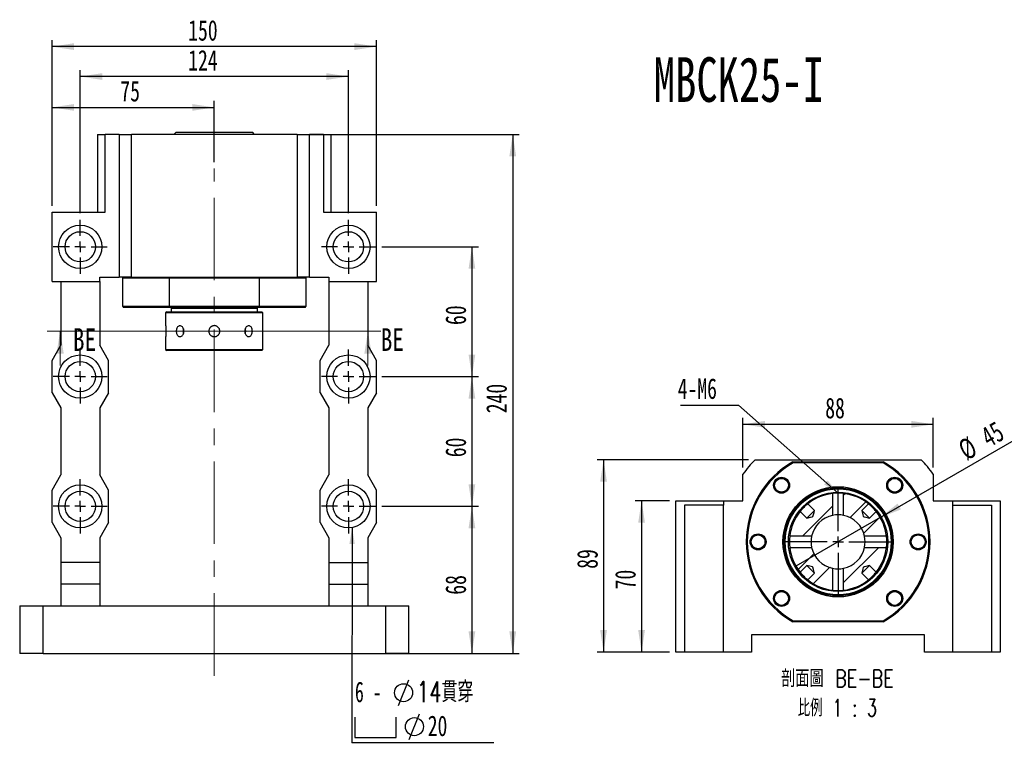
# Paper-space layout 'MBCK25-I' of a CAD drawing. Header units: millimetres. Extents: x 26 to 291, y 8 to 205.
# Tile 2 of 5: x 27 to 179, y 93 to 205. Entities that reach past the tile are written whole.
import ezdxf

# ---------------------------------------------------------------- set-up
doc = ezdxf.new("R2010")
doc.units = ezdxf.units.MM
doc.linetypes.add('CENTERX2', pattern=[20.32, 12.7, -2.54, 2.54, -2.54])
doc.layers.add('圖層0', color=7, linetype='Continuous')
doc.styles.add('SLDTEXTSTYLE0', font='TXT', dxfattribs={"width": 0.7})
doc.styles.add('SLDTEXTSTYLE1', font='TXT', dxfattribs={"width": 0.7, "bigfont": 'bigfont'})
doc.styles.add('SLDTEXTSTYLE3', font='TXT', dxfattribs={"width": 0.75})
doc.styles.add('SLDTEXTSTYLE4', font='TXT', dxfattribs={"width": 0.633333})
doc.styles.add('SLDTEXTSTYLE5', font='TXT', dxfattribs={"width": 0.75, "bigfont": 'bigfont'})
doc.styles.add('SLDTEXTSTYLE6', font='TXT', dxfattribs={"width": 0.65625, "bigfont": 'bigfont'})
doc.dimstyles.new('SLDDIMSTYLE2', dxfattribs={"dimtxt": 0.18, "dimasz": 2.5, "dimexe": 0, "dimexo": 0.0625, "dimgap": 0, "dimtad": 0, "dimtih": 1, "dimtoh": 1, "dimdec": 0, "dimrnd": 1e-09, "dimzin": 0, "dimdsep": 46, "dimtxsty": 'Standard', "dimsah": 1, "dimcen": 0.09, "dimadec": 0, "dimazin": 0, "dimtfac": 2.5, "dimtdec": 0, "dimtofl": 0, "dimtmove": 0, "dimatfit": 3, "dimfxl": 1, "dimfrac": 2, "dimtolj": 1, "dimtzin": 0, "dimarcsym": 0})
doc.dimstyles.new('SLDDIMSTYLE3', dxfattribs={"dimtxt": 3.389974, "dimasz": 2.5, "dimexe": 0, "dimexo": 0.0625, "dimgap": 0.847493, "dimtad": 1, "dimlfac": 3, "dimrnd": 1e-09, "dimzin": 12, "dimdsep": 46, "dimtxsty": 'SLDTEXTSTYLE0', "dimsah": 1, "dimcen": 0.09, "dimadec": 0, "dimazin": 3, "dimtfac": 1, "dimtofl": 0, "dimtmove": 0, "dimatfit": 3, "dimfxl": 1, "dimfrac": 2, "dimtolj": 1, "dimtzin": 12, "dimarcsym": 0})
doc.dimstyles.new('SLDDIMSTYLE4', dxfattribs={"dimtxt": 3.389974, "dimasz": 2.5, "dimexe": 0, "dimexo": 0.0625, "dimgap": 0.847493, "dimtad": 1, "dimlfac": 3, "dimrnd": 1e-09, "dimzin": 12, "dimdsep": 46, "dimtxsty": 'SLDTEXTSTYLE0', "dimblk1": 'NONE', "dimsah": 1, "dimcen": 0, "dimadec": 0, "dimazin": 3, "dimtfac": 1, "dimtmove": 0, "dimatfit": 3, "dimldrblk": 'NONE', "dimfxl": 1, "dimfrac": 2, "dimtolj": 1, "dimtzin": 12, "dimarcsym": 0})

# ---------------------------------------------------------------- blocks, each defined once
blk = doc.blocks.new('_D_41')
at = {"layer": '圖層0', "color": 7}
for p, q in [((32.37, 176.52), (32.37, 192.68)), ((32.37, 191.68), (57.37, 191.68)), ((57.37, 183.26), (57.37, 192.68))]:
    blk.add_line(p, q, dxfattribs=at)
for points in [[(32.37, 191.68), (35.76, 191.16), (35.76, 192.2)], [(57.37, 191.68), (53.98, 192.2), (53.98, 191.16)]]:
    blk.add_solid(points, dxfattribs=at)
at = {"layer": '圖層0', "color": 7, "insert": (42.89, 195.78), "char_height": 3.175, "attachment_point": 1, "style": 'SLDTEXTSTYLE0'}
blk.add_mtext('75', dxfattribs=at)
blk = doc.blocks.new('_D_42')
at = {"layer": '圖層0', "color": 7}
for p, q in [((36.71, 175.36), (36.71, 197.44)), ((78.04, 175.36), (78.04, 197.44)), ((78.04, 196.44), (36.71, 196.44))]:
    blk.add_line(p, q, dxfattribs=at)
for points in [[(36.71, 196.44), (40.1, 195.92), (40.1, 196.96)], [(78.04, 196.44), (74.65, 196.96), (74.65, 195.92)]]:
    blk.add_solid(points, dxfattribs=at)
at = {"layer": '圖層0', "color": 7, "insert": (53.35, 200.53), "char_height": 3.175, "attachment_point": 1, "style": 'SLDTEXTSTYLE0'}
blk.add_mtext('124', dxfattribs=at)
blk = doc.blocks.new('_D_43')
at = {"layer": '圖層0', "color": 7}
for p, q in [((32.37, 176.52), (32.37, 202.05)), ((82.37, 176.52), (82.37, 202.05)), ((82.37, 201.05), (32.37, 201.05))]:
    blk.add_line(p, q, dxfattribs=at)
for points in [[(32.37, 201.05), (35.76, 200.53), (35.76, 201.58)], [(82.37, 201.05), (78.98, 201.58), (78.98, 200.53)]]:
    blk.add_solid(points, dxfattribs=at)
at = {"layer": '圖層0', "color": 7, "insert": (53.35, 205.15), "char_height": 3.175, "attachment_point": 1, "style": 'SLDTEXTSTYLE0'}
blk.add_mtext('150', dxfattribs=at)
blk = doc.blocks.new('_D_44')
at = {"layer": '圖層0', "color": 7}
for p, q in [((83.21, 170.19), (98.08, 170.19)), ((97.08, 170.19), (97.08, 150.19)), ((83.21, 150.19), (98.08, 150.19))]:
    blk.add_line(p, q, dxfattribs=at)
for points in [[(97.08, 170.19), (96.56, 166.8), (97.6, 166.8)], [(97.08, 150.19), (97.6, 153.58), (96.56, 153.58)]]:
    blk.add_solid(points, dxfattribs=at)
at = {"layer": '圖層0', "color": 7, "insert": (92.99, 158.14), "char_height": 3.175, "attachment_point": 1, "rotation": 90, "style": 'SLDTEXTSTYLE0'}
blk.add_mtext('60', dxfattribs=at)
blk = doc.blocks.new('_D_45')
at = {"layer": '圖層0', "color": 7}
for p, q in [((83.21, 150.19), (98.08, 150.19)), ((97.08, 150.19), (97.08, 130.19)), ((83.21, 130.19), (98.08, 130.19))]:
    blk.add_line(p, q, dxfattribs=at)
for points in [[(97.08, 150.19), (96.56, 146.8), (97.6, 146.8)], [(97.08, 130.19), (97.6, 133.58), (96.56, 133.58)]]:
    blk.add_solid(points, dxfattribs=at)
at = {"layer": '圖層0', "color": 7, "insert": (92.99, 137.76), "char_height": 3.175, "attachment_point": 1, "rotation": 90, "style": 'SLDTEXTSTYLE0'}
blk.add_mtext('60', dxfattribs=at)
blk = doc.blocks.new('_D_46')
at = {"layer": '圖層0', "color": 7}
for p, q in [((83.21, 130.19), (98.08, 130.19)), ((97.08, 130.19), (97.08, 107.52)), ((88.37, 107.52), (98.08, 107.52))]:
    blk.add_line(p, q, dxfattribs=at)
for points in [[(97.08, 130.19), (96.56, 126.8), (97.6, 126.8)], [(97.08, 107.52), (97.6, 110.91), (96.56, 110.91)]]:
    blk.add_solid(points, dxfattribs=at)
at = {"layer": '圖層0', "color": 7, "insert": (92.99, 116.57), "char_height": 3.175, "attachment_point": 1, "rotation": 90, "style": 'SLDTEXTSTYLE0'}
blk.add_mtext('68', dxfattribs=at)
blk = doc.blocks.new('_D_47')
at = {"layer": '圖層0', "color": 7}
for p, q in [((71.16, 187.52), (104.37, 187.52)), ((103.37, 187.52), (103.37, 107.52)), ((76.4, 107.52), (104.37, 107.52))]:
    blk.add_line(p, q, dxfattribs=at)
for points in [[(103.37, 187.52), (102.85, 184.13), (103.9, 184.13)], [(103.37, 107.52), (103.9, 110.91), (102.85, 110.91)]]:
    blk.add_solid(points, dxfattribs=at)
at = {"layer": '圖層0', "color": 7, "insert": (99.28, 144.54), "char_height": 3.175, "attachment_point": 1, "rotation": 90, "style": 'SLDTEXTSTYLE0'}
blk.add_mtext('240', dxfattribs=at)
blk = doc.blocks.new('SW_SYMBOL_HOLE_DIAM')
at = {"layer": '圖層0', "color": 0}
blk.add_line((300, 0), (700, 1000), dxfattribs=at)
blk.add_circle((500, 500), 350, dxfattribs=at)
blk = doc.blocks.new('SW_SYMBOL_HOLE_SPOT')
at = {"layer": '圖層0', "color": 0}
for p, q in [((0, 875), (0, 75)), ((1600, 75), (1600, 875)), ((0, 75), (1600, 75))]:
    blk.add_line(p, q, dxfattribs=at)
blk = doc.blocks.new('SW_NOTE_9')
at = {"layer": '圖層0', "color": 0}
blk.add_line((21.85, 0), (0, 0), dxfattribs=at)
at = {"layer": '圖層0', "color": 0, "xscale": 0.003964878, "yscale": 0.003964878, "zscale": 0.003964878}
for name, p in [('SW_SYMBOL_HOLE_DIAM', (5.97, 5.73)), ('SW_SYMBOL_HOLE_SPOT', (0.46, 0.49)), ('SW_SYMBOL_HOLE_DIAM', (7.65, 0.49))]:
    blk.add_blockref(name, p, dxfattribs=at)
at = {"layer": '圖層0', "color": 0, "char_height": 3.175, "attachment_point": 1}
for s, insert, style in [('6 -', (0.46, 9.42), 'SLDTEXTSTYLE4'), ('14\\M+18AD1\\M+190FA', (9.99, 9.42), 'SLDTEXTSTYLE1'), ('20', (11.68, 4.19), 'SLDTEXTSTYLE0')]:
    blk.add_mtext(s, dxfattribs=dict(at, insert=insert, style=style))
blk = doc.blocks.new('SW_CENTERMARKSYMBOL_17')
at = {"layer": '圖層0', "color": 0}
for p, q in [((0, 1.67), (0, 4.17)), ((-1.67, 0), (-4.17, 0)), ((0, 0), (-0.83, 0)), ((0, 0), (0, 0.83)), ((0, 0), (0, -0.83)), ((0, 0), (0.83, 0)), ((1.67, 0), (4.17, 0)), ((0, -1.67), (0, -4.17))]:
    blk.add_line(p, q, dxfattribs=at)
blk = doc.blocks.new('SW_CENTERMARKSYMBOL_18')
at = {"layer": '圖層0', "color": 0}
for p, q in [((0, 1.67), (0, 4.17)), ((-1.67, 0), (-4.17, 0)), ((0, 0), (-0.83, 0)), ((0, 0), (0, 0.83)), ((0, 0), (0, -0.83)), ((0, 0), (0.83, 0)), ((1.67, 0), (4.17, 0)), ((0, -1.67), (0, -4.17))]:
    blk.add_line(p, q, dxfattribs=at)
blk = doc.blocks.new('SW_CENTERMARKSYMBOL_19')
at = {"layer": '圖層0', "color": 0}
for p, q in [((0, 1.67), (0, 4.17)), ((-1.67, 0), (-4.17, 0)), ((0, 0), (-0.83, 0)), ((0, 0), (0, 0.83)), ((0, 0), (0, -0.83)), ((0, 0), (0.83, 0)), ((1.67, 0), (4.17, 0)), ((0, -1.67), (0, -4.17))]:
    blk.add_line(p, q, dxfattribs=at)
blk = doc.blocks.new('SW_CENTERMARKSYMBOL_20')
at = {"layer": '圖層0', "color": 0}
for p, q in [((0, 1.67), (0, 4.17)), ((-1.67, 0), (-4.17, 0)), ((0, 0), (-0.83, 0)), ((0, 0), (0, 0.83)), ((0, 0), (0, -0.83)), ((0, 0), (0.83, 0)), ((1.67, 0), (4.17, 0)), ((0, -1.67), (0, -4.17))]:
    blk.add_line(p, q, dxfattribs=at)
blk = doc.blocks.new('SW_CENTERMARKSYMBOL_21')
at = {"layer": '圖層0', "color": 0}
for p, q in [((0, 1.67), (0, 4.17)), ((-1.67, 0), (-4.17, 0)), ((0, 0), (-0.83, 0)), ((0, 0), (0, 0.83)), ((0, 0), (0, -0.83)), ((0, 0), (0.83, 0)), ((1.67, 0), (4.17, 0)), ((0, -1.67), (0, -4.17))]:
    blk.add_line(p, q, dxfattribs=at)
blk = doc.blocks.new('SW_CENTERMARKSYMBOL_22')
at = {"layer": '圖層0', "color": 0}
for p, q in [((0, 1.67), (0, 4.17)), ((-1.67, 0), (-4.17, 0)), ((0, 0), (-0.83, 0)), ((0, 0), (0, 0.83)), ((0, 0), (0, -0.83)), ((0, 0), (0.83, 0)), ((1.67, 0), (4.17, 0)), ((0, -1.67), (0, -4.17))]:
    blk.add_line(p, q, dxfattribs=at)
blk = doc.blocks.new('_D_48')
at = {"layer": '圖層0', "color": 7}
for p, q in [((127.52, 131.05), (122.23, 131.05)), ((123.23, 131.05), (123.23, 107.72)), ((127.52, 107.72), (122.23, 107.72))]:
    blk.add_line(p, q, dxfattribs=at)
for points in [[(123.23, 131.05), (122.71, 127.66), (123.75, 127.66)], [(123.23, 107.72), (123.75, 111.11), (122.71, 111.11)]]:
    blk.add_solid(points, dxfattribs=at)
at = {"layer": '圖層0', "color": 7, "insert": (119.14, 117.39), "char_height": 3.175, "attachment_point": 1, "rotation": 90, "style": 'SLDTEXTSTYLE0'}
blk.add_mtext('70', dxfattribs=at)
blk = doc.blocks.new('_D_49')
at = {"layer": '圖層0', "color": 7}
for p, q in [((138.86, 136.15), (138.86, 143.83)), ((138.86, 142.83), (168.19, 142.83)), ((168.19, 136.15), (168.19, 143.83))]:
    blk.add_line(p, q, dxfattribs=at)
for points in [[(138.86, 142.83), (142.25, 142.31), (142.25, 143.36)], [(168.19, 142.83), (164.8, 143.36), (164.8, 142.31)]]:
    blk.add_solid(points, dxfattribs=at)
at = {"layer": '圖層0', "color": 7, "insert": (151.54, 146.93), "char_height": 3.175, "attachment_point": 1, "style": 'SLDTEXTSTYLE0'}
blk.add_mtext('88', dxfattribs=at)
blk = doc.blocks.new('_D_50')
at = {"layer": '圖層0', "color": 7}
for p, q in [((139.73, 137.38), (116.37, 137.38)), ((117.37, 137.38), (117.37, 107.72)), ((127.52, 107.72), (116.37, 107.72))]:
    blk.add_line(p, q, dxfattribs=at)
for points in [[(117.37, 137.38), (116.85, 133.99), (117.89, 133.99)], [(117.37, 107.72), (117.89, 111.11), (116.85, 111.11)]]:
    blk.add_solid(points, dxfattribs=at)
at = {"layer": '圖層0', "color": 7, "insert": (113.28, 120.56), "char_height": 3.175, "attachment_point": 1, "rotation": 90, "style": 'SLDTEXTSTYLE0'}
blk.add_mtext('89', dxfattribs=at)
blk = doc.blocks.new('_D_51')
at = {"layer": '圖層0', "color": 7}
for q in [(180.68, 140.4), (147.03, 120.97)]:
    blk.add_line((160.02, 128.47), q, dxfattribs=at)
blk.add_solid([(160.02, 128.47), (163.21, 129.71), (162.69, 130.61)], dxfattribs=at)
at = {"layer": '圖層0', "color": 7, "char_height": 3.175, "attachment_point": 1, "rotation": 30, "style": 'SLDTEXTSTYLE0'}
for s, insert in [('45', (175.2, 141.94)), ('%%c', (171.72, 139.93))]:
    blk.add_mtext(s, dxfattribs=dict(at, insert=insert))
blk = doc.blocks.new('_NONE')
blk = doc.blocks.new('SW_NOTE_10')
at = {"layer": '圖層0', "color": 0, "char_height": 2.6458, "attachment_point": 2}
for s, insert, style in [('\\M+19655\\M+196CA\\M+19AA4 BE-BE', (10.17, 3.41), 'SLDTEXTSTYLE5'), ('\\M+194E4\\M+197E1 1 : 3', (10.16, -1.12), 'SLDTEXTSTYLE6')]:
    blk.add_mtext(s, dxfattribs=dict(at, insert=insert, style=style))
blk = doc.blocks.new('SW_NOTE_11')
at = {"layer": '圖層0', "color": 0}
blk.add_line((-8.96, 0), (0, 0), dxfattribs=at)
at = {"layer": '圖層0', "color": 0, "insert": (-9.37, 4.16), "char_height": 3.175, "attachment_point": 1, "style": 'SLDTEXTSTYLE0'}
blk.add_mtext('4-M6', dxfattribs=at)
blk = doc.blocks.new('SW_CENTERMARKSYMBOL_23')
at = {"layer": '圖層0', "color": 0}
for p, q in [((0, 1.67), (0, 8.5)), ((-1.67, 0), (-8.5, 0)), ((0, 0), (-0.83, 0)), ((0, 0), (0, 0.83)), ((0, 0), (0, -0.83)), ((0, 0), (0.83, 0)), ((1.67, 0), (8.5, 0)), ((0, -1.67), (0, -8.5))]:
    blk.add_line(p, q, dxfattribs=at)

psp = doc.layouts.new('MBCK25-I')

# ---------------------------------------------------------------- hatches: boundary and pattern name
at = {"linetype": 'Continuous', "lineweight": 18}
h = psp.add_hatch(dxfattribs=at)
h.set_pattern_fill('ANSI31', style=0)
edge = h.paths.add_edge_path(flags=0)
edge.add_spline(control_points=[(149.8692, 129.5468), (149.7922, 129.2384), (149.7866, 128.9009), (149.6319, 128.6232), (149.6296, 128.6191), (149.6268, 128.6153), (149.6234, 128.6121), (149.6198, 128.6089), (149.6155, 128.6063), (149.6111, 128.6042), (149.5908, 128.5943), (149.5684, 128.5895), (149.5466, 128.5836), (149.4604, 128.5604), (149.3736, 128.5393), (149.2869, 128.5176), (149.0883, 128.4678), (148.8897, 128.4183), (148.6911, 128.3688)], knot_values=[0.00417989, 0.00417989, 0.00417989, 0.00417989, 0.00704074, 0.00704074, 0.00704074, 0.00708164, 0.00708164, 0.00708164, 0.0071244, 0.0071244, 0.0071244, 0.0073228, 0.0073228, 0.0073228, 0.00810767, 0.00810767, 0.00810767, 0.00990612, 0.00990612, 0.00990612, 0.00990612], weights=[1, 1, 1, 1, 1, 1, 1, 1, 1, 1, 1, 1, 1, 1, 1, 1, 1, 1, 1], degree=3, periodic=0)
edge.add_line((148.6911, 128.3688), (147.6633, 129.3966))
edge.add_arc((153.5228, 124.7152), 7.5, 141.377017, 173.494804)
edge.add_line((146.0711, 125.5649), (149.4437, 125.5649))
edge.add_arc((153.5228, 124.7152), 4.1667, 101.76675, 168.23325, ccw=False)
edge.add_line((152.6731, 128.7943), (152.6731, 132.1669))
edge.add_arc((153.5228, 124.7152), 7.5, 96.505196, 128.622983)
edge.add_line((148.8413, 130.5747), (149.8692, 129.5468))
h = psp.add_hatch(dxfattribs=at)
h.set_pattern_fill('ANSI31', style=0)
edge = h.paths.add_edge_path(flags=0)
edge.add_spline(control_points=[(158.3545, 128.3688), (158.2968, 128.3831), (158.2391, 128.3975), (158.1814, 128.4119), (158.0574, 128.4429), (157.9333, 128.4739), (157.8093, 128.5049), (157.7451, 128.521), (157.681, 128.537), (157.6169, 128.5532), (157.5837, 128.5616), (157.5504, 128.5701), (157.5173, 128.5788), (157.5, 128.5833), (157.4827, 128.5879), (157.4656, 128.593), (157.4564, 128.5958), (157.4472, 128.5986), (157.4384, 128.6024), (157.4333, 128.6046), (157.4282, 128.6072), (157.4239, 128.6107), (157.4195, 128.6143), (157.4159, 128.619), (157.4133, 128.624), (157.4052, 128.639), (157.4011, 128.6559), (157.3965, 128.6723), (157.3783, 128.7372), (157.3625, 128.8027), (157.3461, 128.868), (157.2892, 129.0942), (157.2329, 129.3205), (157.1764, 129.5468)], knot_values=[0.00166352, 0.00166352, 0.00166352, 0.00166352, 0.00219855, 0.00219855, 0.00219855, 0.00334933, 0.00334933, 0.00334933, 0.00394449, 0.00394449, 0.00394449, 0.00425287, 0.00425287, 0.00425287, 0.00441379, 0.00441379, 0.00441379, 0.00450008, 0.00450008, 0.00450008, 0.00455056, 0.00455056, 0.00455056, 0.00460236, 0.00460236, 0.00460236, 0.00475747, 0.00475747, 0.00475747, 0.00536916, 0.00536916, 0.00536916, 0.00748775, 0.00748775, 0.00748775, 0.00748775], weights=[1, 1, 1, 1, 1, 1, 1, 1, 1, 1, 1, 1, 1, 1, 1, 1, 1, 1, 1, 1, 1, 1, 1, 1, 1, 1, 1, 1, 1, 1, 1, 1, 1, 1], degree=3, periodic=0)
edge.add_line((157.1764, 129.5468), (158.2042, 130.5747))
edge.add_arc((153.5228, 124.7152), 7.5, 51.377017, 83.494804)
edge.add_line((154.3725, 132.1669), (154.3725, 128.7943))
edge.add_arc((153.5228, 124.7152), 4.1667, 11.76675, 78.23325, ccw=False)
edge.add_line((157.6019, 125.5649), (160.9745, 125.5649))
edge.add_arc((153.5228, 124.7152), 7.5, 6.505196, 38.622983)
edge.add_line((159.3823, 129.3966), (158.3545, 128.3688))
h = psp.add_hatch(dxfattribs=at)
h.set_pattern_fill('ANSI31', style=0)
edge = h.paths.add_edge_path(flags=0)
edge.add_line((149.8692, 119.8835), (148.8413, 118.8556))
edge.add_arc((153.5228, 124.7152), 7.5, 231.377017, 263.494804)
edge.add_line((152.6731, 117.2634), (152.6731, 120.636))
edge.add_arc((153.5228, 124.7152), 4.1667, 191.76675, 258.23325, ccw=False)
edge.add_line((149.4437, 123.8655), (146.0711, 123.8655))
edge.add_arc((153.5228, 124.7152), 7.5, 186.505196, 218.622983)
edge.add_line((147.6633, 120.0337), (148.6911, 121.0616))
edge.add_spline(control_points=[(148.6911, 121.0616), (148.9174, 121.0051), (149.1438, 120.9488), (149.37, 120.8919), (149.4353, 120.8754), (149.5008, 120.8597), (149.5656, 120.8415), (149.582, 120.8368), (149.5989, 120.8328), (149.6139, 120.8247), (149.6189, 120.822), (149.6237, 120.8185), (149.6272, 120.8141), (149.6308, 120.8097), (149.6334, 120.8047), (149.6356, 120.7995), (149.6394, 120.7907), (149.6422, 120.7815), (149.6449, 120.7724), (149.6501, 120.7552), (149.6546, 120.7379), (149.6592, 120.7206), (149.6679, 120.6875), (149.6763, 120.6543), (149.6847, 120.6211), (149.7009, 120.557), (149.717, 120.4928), (149.733, 120.4287), (149.7641, 120.3046), (149.7951, 120.1806), (149.826, 120.0565), (149.8404, 119.9988), (149.8548, 119.9412), (149.8692, 119.8835)], knot_values=[0.00932459, 0.00932459, 0.00932459, 0.00932459, 0.01142383, 0.01142383, 0.01142383, 0.01202993, 0.01202993, 0.01202993, 0.01218363, 0.01218363, 0.01218363, 0.01223496, 0.01223496, 0.01223496, 0.01228497, 0.01228497, 0.01228497, 0.01237047, 0.01237047, 0.01237047, 0.01252993, 0.01252993, 0.01252993, 0.01283549, 0.01283549, 0.01283549, 0.01342521, 0.01342521, 0.01342521, 0.01456548, 0.01456548, 0.01456548, 0.01509563, 0.01509563, 0.01509563, 0.01509563], weights=[1, 1, 1, 1, 1, 1, 1, 1, 1, 1, 1, 1, 1, 1, 1, 1, 1, 1, 1, 1, 1, 1, 1, 1, 1, 1, 1, 1, 1, 1, 1, 1, 1, 1], degree=3, periodic=0)
h = psp.add_hatch(dxfattribs=at)
h.set_pattern_fill('ANSI31', style=0)
edge = h.paths.add_edge_path(flags=0)
edge.add_line((158.2042, 118.8556), (157.1764, 119.8835))
edge.add_spline(control_points=[(157.1764, 119.8835), (157.2329, 120.1098), (157.2892, 120.3361), (157.3461, 120.5623), (157.3625, 120.6276), (157.3783, 120.6931), (157.3965, 120.758), (157.4011, 120.7744), (157.4052, 120.7913), (157.4133, 120.8063), (157.4159, 120.8113), (157.4195, 120.816), (157.4239, 120.8196), (157.4282, 120.8231), (157.4333, 120.8257), (157.4384, 120.8279), (157.4472, 120.8317), (157.4564, 120.8346), (157.4656, 120.8373), (157.4827, 120.8424), (157.5, 120.847), (157.5173, 120.8515), (157.5504, 120.8603), (157.5837, 120.8687), (157.6169, 120.8771), (157.681, 120.8933), (157.7451, 120.9093), (157.8093, 120.9254), (157.9333, 120.9564), (158.0574, 120.9874), (158.1814, 121.0184), (158.2391, 121.0328), (158.2968, 121.0472), (158.3545, 121.0616)], knot_values=[0.00932459, 0.00932459, 0.00932459, 0.00932459, 0.01142383, 0.01142383, 0.01142383, 0.01202993, 0.01202993, 0.01202993, 0.01218363, 0.01218363, 0.01218363, 0.01223496, 0.01223496, 0.01223496, 0.01228497, 0.01228497, 0.01228497, 0.01237047, 0.01237047, 0.01237047, 0.01252993, 0.01252993, 0.01252993, 0.01283549, 0.01283549, 0.01283549, 0.01342521, 0.01342521, 0.01342521, 0.01456548, 0.01456548, 0.01456548, 0.01509563, 0.01509563, 0.01509563, 0.01509563], weights=[1, 1, 1, 1, 1, 1, 1, 1, 1, 1, 1, 1, 1, 1, 1, 1, 1, 1, 1, 1, 1, 1, 1, 1, 1, 1, 1, 1, 1, 1, 1, 1, 1, 1], degree=3, periodic=0)
edge.add_line((158.3545, 121.0616), (159.3823, 120.0337))
edge.add_arc((153.5228, 124.7152), 7.5, 321.377017, 353.494804)
edge.add_line((160.9745, 123.8655), (157.6019, 123.8655))
edge.add_arc((153.5228, 124.7152), 4.1667, 281.76675, 348.23325, ccw=False)
edge.add_line((154.3725, 120.636), (154.3725, 117.2634))
edge.add_arc((153.5228, 124.7152), 7.5, 276.505196, 308.622983)

# ---------------------------------------------------------------- linework, layer by layer
at = {"color": 7, "linetype": 'Continuous', "lineweight": 25}
for p, q in [((39.3743, 187.524), (39.3743, 175.524)), ((39.3743, 187.524), (40.5253, 187.524)), ((40.5253, 175.524), (40.5253, 187.524)), ((42.7076, 187.524), (40.5253, 187.524)), ((42.7076, 187.524), (42.7076, 165.524)), ((42.7076, 187.524), (44.5854, 187.524)), ((70.1631, 187.524), (44.5854, 187.524)), ((44.5854, 165.524), (44.5854, 187.524)), ((51.4909, 187.8573), (51.1576, 187.524)), ((51.4909, 187.8573), (63.2576, 187.8573)), ((63.5909, 187.524), (63.2576, 187.8573)), ((70.1631, 187.524), (70.1631, 165.524)), ((70.1631, 187.524), (72.0409, 187.524)), ((72.0409, 165.524), (72.0409, 187.524)), ((74.2233, 187.524), (72.0409, 187.524)), ((74.2233, 187.524), (74.2233, 175.524)), ((74.2233, 187.524), (75.3743, 187.524)), ((75.3743, 175.524), (75.3743, 187.524)), ((32.3743, 164.8573), (32.3743, 175.524)), ((32.3743, 175.524), (40.5253, 175.524)), ((74.2233, 175.524), (82.3743, 175.524)), ((82.3743, 164.8573), (82.3743, 175.524)), ((39.7076, 164.8573), (39.7076, 165.524)), ((39.7076, 165.524), (42.7076, 165.524)), ((44.5854, 165.524), (42.7076, 165.524)), ((43.3743, 165.524), (43.2076, 165.3573)), ((44.5854, 165.524), (70.1631, 165.524)), ((50.4481, 165.524), (50.4041, 165.3573)), ((64.3444, 165.3573), (64.3005, 165.524)), ((72.0409, 165.524), (70.1631, 165.524)), ((71.5409, 165.3573), (71.3743, 165.524)), ((72.0409, 165.524), (75.0409, 165.524)), ((75.0409, 165.524), (75.0409, 164.8573)), ((32.3743, 164.8573), (39.7076, 164.8573)), ((33.7076, 164.8573), (33.7076, 155.024)), ((39.7076, 164.8573), (39.7076, 155.024)), ((43.2076, 165.3573), (43.2076, 161.024)), ((50.4041, 165.3573), (43.2076, 165.3573)), ((64.3444, 165.3573), (50.4041, 165.3573)), ((50.4041, 165.3573), (50.4041, 161.024)), ((64.3444, 161.024), (64.3444, 165.3573)), ((71.5409, 165.3573), (64.3444, 165.3573)), ((71.5409, 161.024), (71.5409, 165.3573)), ((75.0409, 164.8573), (82.3743, 164.8573)), ((75.0409, 164.8573), (75.0409, 155.024)), ((81.0409, 164.8573), (81.0409, 155.024)), ((43.2076, 161.024), (43.3743, 160.8573)), ((43.2076, 161.024), (50.4041, 161.024)), ((50.4041, 161.024), (64.3444, 161.024)), ((50.4041, 161.024), (50.4481, 160.8573)), ((64.3005, 160.8573), (64.3444, 161.024)), ((64.3444, 161.024), (71.5409, 161.024)), ((71.3743, 160.8573), (71.5409, 161.024)), ((50.4481, 160.8573), (43.3743, 160.8573)), ((50.0409, 160.1907), (49.8743, 160.024)), ((49.8743, 160.024), (49.8743, 158.0407)), ((57.3743, 160.024), (49.8743, 160.024)), ((50.0409, 160.1907), (57.3743, 160.1907)), ((64.3005, 160.8573), (50.4481, 160.8573)), ((50.8743, 160.8573), (50.7076, 160.6907)), ((50.7076, 160.6907), (50.7076, 160.1907)), ((57.3743, 160.6907), (50.7076, 160.6907)), ((64.0409, 160.6907), (57.3743, 160.6907)), ((57.3743, 160.1907), (64.7076, 160.1907)), ((64.8743, 160.024), (57.3743, 160.024)), ((64.0409, 160.6907), (63.8743, 160.8573)), ((64.0409, 160.1907), (64.0409, 160.6907)), ((71.3743, 160.8573), (64.3005, 160.8573)), ((64.8743, 160.024), (64.7076, 160.1907)), ((64.8743, 158.0389), (64.8743, 160.024)), ((49.8743, 156.3513), (49.8743, 154.3573)), ((64.8743, 154.3573), (64.8743, 156.3407)), ((32.3743, 152.6907), (33.7076, 155.024)), ((41.0409, 152.6907), (39.7076, 155.024)), ((73.7076, 152.6907), (75.0409, 155.024)), ((82.3743, 152.6907), (81.0409, 155.024)), ((49.8743, 154.3573), (50.0409, 154.1907)), ((49.8743, 154.3573), (64.8743, 154.3573)), ((64.7076, 154.1907), (50.0409, 154.1907)), ((64.7076, 154.1907), (64.8743, 154.3573)), ((32.3743, 147.6907), (32.3743, 152.6907)), ((41.0409, 147.6907), (41.0409, 152.6907)), ((73.7076, 147.6907), (73.7076, 152.6907)), ((82.3743, 147.6907), (82.3743, 152.6907)), ((32.3743, 147.6907), (33.7076, 145.3573)), ((41.0409, 147.6907), (39.7076, 145.3573)), ((73.7076, 147.6907), (75.0409, 145.3573)), ((82.3743, 147.6907), (81.0409, 145.3573)), ((33.7076, 145.3573), (33.7076, 135.024)), ((39.7076, 145.3573), (39.7076, 135.024)), ((75.0409, 145.3573), (75.0409, 135.024)), ((81.0409, 145.3573), (81.0409, 135.024)), ((140.7339, 137.3818), (166.3117, 137.3818)), ((146.5526, 137.0485), (146.5966, 136.8818)), ((146.5526, 137.0485), (160.493, 137.0485)), ((160.449, 136.8818), (146.5966, 136.8818)), ((160.449, 136.8818), (160.493, 137.0485)), ((138.8561, 131.0485), (138.8561, 135.1501)), ((168.1895, 135.1501), (168.1895, 131.0485)), ((32.3743, 132.6907), (33.7076, 135.024)), ((41.0409, 132.6907), (39.7076, 135.024)), ((73.7076, 132.6907), (75.0409, 135.024)), ((82.3743, 132.6907), (81.0409, 135.024)), ((143.6966, 133.5112), (143.6978, 133.6494)), ((32.3743, 127.6907), (32.3743, 132.6907)), ((41.0409, 127.6907), (41.0409, 132.6907)), ((73.7076, 127.6907), (73.7076, 132.6907)), ((82.3743, 127.6907), (82.3743, 132.6907)), ((152.6731, 132.1669), (152.6731, 128.7943)), ((154.3725, 128.7943), (154.3725, 132.1669)), ((128.5228, 107.7152), (128.5228, 131.0485)), ((128.5228, 131.0485), (135.8561, 131.0485)), ((135.8561, 131.0485), (135.8561, 130.3818)), ((135.8561, 131.0485), (138.8561, 131.0485)), ((149.8692, 129.5468), (148.8413, 130.5747)), ((158.2042, 130.5747), (157.1764, 129.5468)), ((168.1895, 131.0485), (171.1895, 131.0485)), ((171.1895, 131.0485), (178.5228, 131.0485)), ((171.1895, 130.3818), (171.1895, 131.0485)), ((178.5228, 131.0485), (178.5228, 107.7152)), ((129.8561, 130.3818), (129.8561, 107.7152)), ((135.8561, 130.3818), (129.8561, 130.3818)), ((135.8561, 107.7152), (135.8561, 130.3818)), ((147.6633, 129.3966), (148.6911, 128.3688)), ((149.8692, 129.5468), (148.6911, 128.3688)), ((158.3545, 128.3688), (157.1764, 129.5468)), ((158.3545, 128.3688), (159.3823, 129.3966)), ((171.1895, 107.7152), (171.1895, 130.3818)), ((171.1895, 130.3818), (177.1895, 130.3818)), ((177.1895, 130.3818), (177.1895, 107.7152)), ((32.3743, 127.6907), (33.7076, 125.3573)), ((41.0409, 127.6907), (39.7076, 125.3573)), ((73.7076, 127.6907), (75.0409, 125.3573)), ((82.3743, 127.6907), (81.0409, 125.3573)), ((33.7076, 125.3573), (33.7076, 121.524)), ((39.7076, 125.3573), (39.7076, 121.524)), ((75.0409, 125.3573), (75.0409, 121.524)), ((81.0409, 125.3573), (81.0409, 121.524)), ((141.7576, 125.6662), (141.8772, 125.604)), ((149.4437, 125.5649), (146.0711, 125.5649)), ((160.9745, 125.5649), (157.6019, 125.5649)), ((146.0711, 123.8655), (149.4437, 123.8655)), ((157.6019, 123.8655), (160.9745, 123.8655)), ((39.7076, 121.524), (33.7076, 121.524)), ((33.7076, 121.524), (33.7076, 118.1907)), ((39.7076, 121.524), (39.7076, 118.1907)), ((75.0409, 121.524), (81.0409, 121.524)), ((75.0409, 121.524), (75.0409, 118.1907)), ((81.0409, 121.524), (81.0409, 118.1907)), ((148.6911, 121.0616), (147.6633, 120.0337)), ((148.6911, 121.0616), (149.8692, 119.8835)), ((152.6731, 120.636), (152.6731, 117.2634)), ((154.3725, 117.2634), (154.3725, 120.636)), ((157.1764, 119.8835), (158.3545, 121.0616)), ((159.3823, 120.0337), (158.3545, 121.0616)), ((148.8413, 118.8556), (149.8692, 119.8835)), ((157.1764, 119.8835), (158.2042, 118.8556)), ((39.7076, 118.1907), (33.7076, 118.1907)), ((33.7076, 118.1907), (33.7076, 114.8573)), ((39.7076, 118.1907), (39.7076, 114.8573)), ((75.0409, 118.1907), (81.0409, 118.1907)), ((75.0409, 118.1907), (75.0409, 114.8573)), ((81.0409, 118.1907), (81.0409, 114.8573)), ((145.37, 116.9452), (145.4895, 116.883)), ((27.3743, 114.8573), (31.0088, 114.8573)), ((27.3743, 114.8573), (27.3743, 107.524)), ((31.0088, 107.524), (31.0088, 114.8573)), ((31.0088, 114.8573), (83.7397, 114.8573)), ((83.7397, 114.8573), (83.7397, 107.524)), ((83.7397, 114.8573), (87.3743, 114.8573)), ((87.3743, 107.524), (87.3743, 114.8573)), ((162.0568, 114.8994), (162.1687, 114.8889)), ((146.5526, 112.3818), (146.5966, 112.5485)), ((160.493, 112.3818), (146.5526, 112.3818)), ((146.5966, 112.5485), (160.449, 112.5485)), ((160.449, 112.5485), (160.493, 112.3818)), ((166.8561, 110.3818), (140.1895, 110.3818)), ((140.1895, 110.3818), (140.1895, 107.7152)), ((166.8561, 107.7152), (166.8561, 110.3818)), ((31.0088, 107.524), (27.3743, 107.524)), ((31.0088, 107.524), (83.7397, 107.524)), ((87.3743, 107.524), (83.7397, 107.524)), ((129.8561, 107.7152), (128.5228, 107.7152)), ((135.8561, 107.7152), (129.8561, 107.7152)), ((140.1895, 107.7152), (135.8561, 107.7152)), ((171.1895, 107.7152), (166.8561, 107.7152)), ((177.1895, 107.7152), (171.1895, 107.7152)), ((178.5228, 107.7152), (177.1895, 107.7152))]:
    psp.add_line(p, q, dxfattribs=at)
at = {"color": 7, "linetype": 'Continuous', "lineweight": 18}
for p, q in [((83.0568, 157.2132), (31.6078, 157.2132)), ((33.6078, 151.8932), (33.6078, 157.2132)), ((81.0568, 151.8932), (81.0568, 157.2132))]:
    psp.add_line(p, q, dxfattribs=at)
at = {"color": 7, "linetype": 'Continuous', "lineweight": 25, "flags": 128}
for points in [[(62.1393, 156.8052), (62.1773, 156.9331), (62.2062, 157.1907)], [(62.2062, 157.1907), (62.1773, 157.4482), (62.1401, 157.574)], [(148.6911, 128.3688), (149.2869, 128.5176), (149.5466, 128.5836), (149.6111, 128.6042), (149.6234, 128.6121), (149.6319, 128.6232), (149.7451, 128.9175), (149.8079, 129.232), (149.8692, 129.5468)], [(157.1764, 129.5468), (157.3461, 128.868), (157.3965, 128.6723), (157.4133, 128.624), (157.4239, 128.6107), (157.4384, 128.6024), (157.4656, 128.593), (157.5173, 128.5788), (157.6169, 128.5532), (157.8093, 128.5049), (158.1814, 128.4119), (158.3545, 128.3688)], [(149.8692, 119.8835), (149.826, 120.0565), (149.733, 120.4287), (149.6847, 120.6211), (149.6592, 120.7206), (149.6449, 120.7724), (149.6356, 120.7995), (149.6272, 120.8141), (149.6139, 120.8247), (149.5656, 120.8415), (149.37, 120.8919), (148.6911, 121.0616)], [(158.3545, 121.0616), (158.1814, 121.0184), (157.8093, 120.9254), (157.6169, 120.8771), (157.5173, 120.8515), (157.4656, 120.8373), (157.4384, 120.8279), (157.4239, 120.8196), (157.4133, 120.8063), (157.3965, 120.758), (157.3461, 120.5623), (157.1764, 119.8835)]]:
    psp.add_lwpolyline(points, dxfattribs=at)
at = {"color": 7, "linetype": 'Continuous', "lineweight": 25}
for centre, radius in [((36.7076, 170.1907), 3.3333), ((78.0409, 170.1907), 3.3333), ((36.7076, 170.1907), 2.3333), ((78.0409, 170.1907), 2.3333), ((36.7076, 150.1907), 3.3333), ((78.0409, 150.1907), 3.3333), ((36.7076, 150.1907), 2.3333), ((78.0409, 150.1907), 2.3333), ((144.8018, 133.4361), 1.2333), ((144.8018, 133.4361), 1.1333), ((144.8018, 133.4361), 1.0667), ((162.2438, 133.4361), 1.2333), ((162.2438, 133.4361), 1.1333), ((162.2438, 133.4361), 1.0667), ((36.7076, 130.1907), 3.3333), ((36.7076, 130.1907), 2.3333), ((78.0409, 130.1907), 3.3333), ((78.0409, 130.1907), 2.3333), ((153.5228, 124.7152), 8.5), ((153.5228, 124.7152), 8.3333), ((153.5228, 124.7152), 8.1667), ((153.5228, 124.7152), 7.6667), ((141.1895, 124.7152), 1.2333), ((141.1895, 124.7152), 1.1333), ((141.1895, 124.7152), 1.0667), ((165.8561, 124.7152), 1.2333), ((165.8561, 124.7152), 1.1333), ((165.8561, 124.7152), 1.0667), ((144.8018, 115.9942), 1.2333), ((144.8018, 115.9942), 1.1333), ((144.8018, 115.9942), 1.0667), ((162.2438, 115.9942), 1.2333), ((162.2438, 115.9942), 1.1333), ((162.2438, 115.9942), 1.0667)]:
    psp.add_circle(centre, radius, dxfattribs=at)
for centre, radius, start, end in [((53.6785, 157.1907), 1.1366, 160.49048, 199.771959), ((153.5228, 124.7152), 18, 135.275087, 144.569055), ((153.5228, 124.7152), 14.1667, 119.472932, 240.527068), ((153.5228, 124.7152), 14, 119.651845, 240.348155), ((153.5228, 124.7152), 14, 299.651845, 60.348155), ((153.5228, 124.7152), 14.1667, 299.472932, 60.527068), ((153.5228, 124.7152), 18, 35.430945, 44.724913), ((153.5228, 124.7152), 7.5, 96.505196, 128.622983), ((153.5228, 124.7151), 7.5, 83.494835, 96.505165), ((153.5228, 124.7152), 7.5, 51.377017, 83.494804), ((153.5227, 124.7152), 7.4999, 128.622892, 141.377108), ((153.5229, 124.7152), 7.4999, 38.622892, 51.377108), ((153.5228, 124.7152), 7.5, 141.377017, 173.494804), ((153.5228, 124.7152), 7.5, 6.505196, 38.622983), ((153.5228, 124.7152), 4.1667, 101.76675, 168.23325), ((153.5228, 124.7152), 4.1667, 78.233236, 101.766764), ((153.5228, 124.7152), 4.1667, 11.76675, 78.23325), ((153.5228, 124.7152), 7.5, 173.494807, 186.505193), ((153.5228, 124.7152), 4.1666, 168.233198, 191.766802), ((153.5228, 124.7152), 4.1667, 348.233253, 11.766747), ((153.5228, 124.7152), 7.5, 353.494835, 6.505165), ((153.5228, 124.7152), 7.5, 186.505196, 218.622983), ((153.5228, 124.7152), 4.1667, 191.76675, 258.23325), ((153.5228, 124.7152), 4.1667, 281.76675, 348.23325), ((153.5228, 124.7152), 7.5, 321.377017, 353.494804), ((153.5227, 124.7151), 7.4999, 218.622892, 231.377108), ((153.5228, 124.7151), 4.1667, 258.233237, 281.766763), ((153.5229, 124.7151), 7.4999, 308.622892, 321.377108), ((153.5228, 124.7152), 7.5, 231.377017, 263.494804), ((153.5228, 124.7152), 7.5, 276.505196, 308.622983), ((153.5228, 124.7151), 7.5, 263.494772, 276.505228)]:
    psp.add_arc(centre, radius, start, end, dxfattribs=at)
for points, knots in [([(49.8743, 158.0407), (49.8753, 158.0313), (49.8775, 158.0126), (49.8927, 157.8672), (49.9096, 157.6524), (49.9219, 157.3834), (49.9238, 157.0934), (49.9147, 156.8154), (49.8983, 156.5777), (49.8826, 156.4146), (49.8738, 156.3365), (49.8751, 156.3483), (49.8754, 156.3513)], [0, 0, 0, 0, 0.10690379, 0.21379079, 0.32110441, 0.42870802, 0.53584536, 0.6424861, 0.74937456, 0.85686896, 0.96438303, 1, 1, 1, 1]), ([(52.693, 157.1907), (52.6858, 157.0973), (52.6714, 156.9105), (52.5602, 156.6617), (52.3998, 156.4719), (52.205, 156.3626), (52.0027, 156.3469), (51.8159, 156.4256), (51.663, 156.5897), (51.5574, 156.8218), (51.5079, 157.0958), (51.518, 157.3799), (51.5865, 157.6421), (51.7087, 157.8542), (51.8751, 157.9923), (52.07, 158.0399), (52.2719, 157.9921), (52.4577, 157.8548), (52.6026, 157.643), (52.6816, 157.4086), (52.6898, 157.2528), (52.693, 157.1907)], [0, 0, 0, 0, 0.05346259, 0.10691772, 0.16058002, 0.21437972, 0.26795467, 0.32129537, 0.37475351, 0.42849928, 0.48225817, 0.53572899, 0.58906349, 0.64262249, 0.6964187, 0.75009531, 0.80348411, 0.85686331, 0.91052498, 0.96432506, 1, 1, 1, 1]), ([(57.3743, 156.3407), (57.3273, 156.3429), (57.2321, 156.3475), (57.0939, 156.3843), (56.9624, 156.4424), (56.8436, 156.5215), (56.7386, 156.6203), (56.6523, 156.7345), (56.5856, 156.8629), (56.5419, 156.9995), (56.5216, 157.1426), (56.5255, 157.2854), (56.5535, 157.4265), (56.6041, 157.5596), (56.6768, 157.6835), (56.7686, 157.7928), (56.8786, 157.8862), (57.0019, 157.9593), (57.1371, 158.0111), (57.2776, 158.0392), (57.4219, 158.0433), (57.5631, 158.0235), (57.7001, 157.98), (57.8267, 157.9149), (57.9419, 157.8287), (58.0404, 157.7251), (58.121, 157.6051), (58.1798, 157.4743), (58.2161, 157.3343), (58.2283, 157.1917), (58.2163, 157.0481), (58.1809, 156.9101), (58.1224, 156.7789), (58.0435, 156.6602), (57.9449, 156.5552), (57.8307, 156.4688), (57.7023, 156.4021), (57.5805, 156.3633), (57.4698, 156.3438), (57.4062, 156.3417), (57.3743, 156.3407)], [0, 0, 0, 0, 0.02634607, 0.05345912, 0.07980439, 0.10690761, 0.13335796, 0.16057067, 0.18708782, 0.21438091, 0.24078276, 0.26795714, 0.29424103, 0.3212832, 0.34763061, 0.37473266, 0.40122569, 0.42848595, 0.45498075, 0.48225192, 0.50860194, 0.53572038, 0.56200491, 0.58904602, 0.61544419, 0.64260057, 0.66911733, 0.69640594, 0.72285969, 0.75008958, 0.77639713, 0.80346768, 0.82977342, 0.85683297, 0.88328378, 0.9104971, 0.93701442, 0.96430714, 0.9820398, 1, 1, 1, 1]), ([(63.234, 157.1907), (63.2282, 157.0973), (63.2168, 156.9105), (63.1263, 156.6617), (62.9889, 156.4719), (62.8107, 156.3626), (62.6109, 156.3469), (62.4118, 156.4256), (62.2369, 156.5897), (62.1091, 156.8218), (62.0471, 157.0958), (62.0599, 157.3799), (62.145, 157.6421), (62.2903, 157.8542), (62.4765, 157.9923), (62.6791, 158.0399), (62.8733, 157.9921), (63.0394, 157.8548), (63.1612, 157.643), (63.2249, 157.4086), (63.2314, 157.2528), (63.234, 157.1907)], [0, 0, 0, 0, 0.05346259, 0.10691772, 0.16058002, 0.21437972, 0.26795467, 0.32129537, 0.37475351, 0.42849928, 0.48225817, 0.53572899, 0.58906349, 0.64262249, 0.6964187, 0.75009531, 0.80348411, 0.85686331, 0.91052498, 0.96432506, 1, 1, 1, 1]), ([(64.8743, 156.3407), (64.8742, 156.3412), (64.8741, 156.3423), (64.873, 156.3515), (64.8714, 156.3662), (64.8691, 156.387), (64.8654, 156.4221), (64.8608, 156.4681), (64.8556, 156.5241), (64.8503, 156.5865), (64.8448, 156.6579), (64.8397, 156.7365), (64.8362, 156.7985), (64.833, 156.8633), (64.8303, 156.9312), (64.8282, 157.0007), (64.8263, 157.0947), (64.8257, 157.1905), (64.8264, 157.2856), (64.8281, 157.3796), (64.831, 157.4714), (64.8349, 157.5587), (64.8394, 157.6426), (64.8446, 157.7207), (64.85, 157.7909), (64.8554, 157.8557), (64.8607, 157.9115), (64.8652, 157.9568), (64.8692, 157.9947), (64.8721, 158.0219), (64.8737, 158.0357), (64.8744, 158.0418), (64.8741, 158.0395), (64.8741, 158.0389)], [0, 0, 0, 0, 0.02626285, 0.05270893, 0.07973255, 0.10695486, 0.13321729, 0.18662955, 0.21384042, 0.24020818, 0.29383248, 0.32115525, 0.3475884, 0.37420652, 0.40140852, 0.4288133, 0.45513214, 0.50867029, 0.53595505, 0.56215673, 0.61544527, 0.64259584, 0.66886125, 0.72227293, 0.74948307, 0.7758933, 0.82960838, 0.8569786, 0.88338935, 0.93711705, 0.9644999, 0.99076672, 1, 1, 1, 1]), ([(144.8769, 134.5414), (144.8069, 134.5423), (144.6755, 134.5441), (144.4861, 134.5029), (144.3138, 134.4365), (144.155, 134.3418), (144.0139, 134.2222), (143.8548, 134.0331), (143.7333, 133.7906), (143.7068, 133.5893), (143.6966, 133.5112)], [0, 0, 0, 0, 0.12050834, 0.22645443, 0.33240035, 0.43834604, 0.54429226, 0.65023829, 0.86443852, 1, 1, 1, 1]), ([(145.2335, 134.4666), (145.2064, 134.4778), (145.1367, 134.5067), (145.0161, 134.5315), (144.9235, 134.5381), (144.8769, 134.5414)], [0, 0, 0, 0, 0.24022234, 0.61706787, 1, 1, 1, 1]), ([(161.2928, 134.0043), (161.2602, 133.9424), (161.199, 133.826), (161.1498, 133.6386), (161.1309, 133.4549), (161.1433, 133.2704), (161.1858, 133.0905), (161.2822, 132.8629), (161.4433, 132.6446), (161.6107, 132.5297), (161.6756, 132.4851)], [0, 0, 0, 0, 0.12050847, 0.22645428, 0.33240015, 0.4383462, 0.54429203, 0.65023801, 0.86443867, 1, 1, 1, 1]), ([(161.4438, 134.2149), (161.4175, 134.1849), (161.3603, 134.1197), (161.3165, 134.0448), (161.2928, 134.0043)], [0, 0, 0, 0, 0.45956769, 1, 1, 1, 1]), ([(142.1405, 124.147), (142.173, 124.2089), (142.2343, 124.3253), (142.2834, 124.5127), (142.3023, 124.6964), (142.29, 124.8808), (142.2474, 125.0608), (142.151, 125.2884), (141.99, 125.5067), (141.8225, 125.6216), (141.7576, 125.6662)], [0, 0, 0, 0, 0.12050829, 0.22645431, 0.33240029, 0.43834624, 0.54429222, 0.65023823, 0.86443895, 1, 1, 1, 1]), ([(164.9051, 125.2833), (164.8725, 125.2214), (164.8113, 125.105), (164.7621, 124.9176), (164.7433, 124.7339), (164.7556, 124.5495), (164.7982, 124.3695), (164.8945, 124.1419), (165.0556, 123.9236), (165.2231, 123.8087), (165.288, 123.7641)], [0, 0, 0, 0, 0.12050829, 0.22645431, 0.33240029, 0.43834624, 0.54429222, 0.65023823, 0.86443895, 1, 1, 1, 1]), ([(165.0561, 125.494), (165.0298, 125.464), (164.9727, 125.3987), (164.9288, 125.3238), (164.9051, 125.2833)], [0, 0, 0, 0, 0.45956777, 1, 1, 1, 1]), ([(141.9407, 123.8887), (141.9531, 123.8996), (142.0004, 123.9406), (142.0683, 124.0276), (142.1163, 124.107), (142.1405, 124.147)], [0, 0, 0, 0, 0.15115946, 0.57217903, 1, 1, 1, 1]), ([(145.7528, 115.426), (145.7854, 115.4879), (145.8466, 115.6043), (145.8958, 115.7917), (145.9147, 115.9754), (145.9023, 116.1599), (145.8598, 116.3398), (145.7634, 116.5674), (145.6023, 116.7857), (145.4349, 116.9006), (145.37, 116.9452)], [0, 0, 0, 0, 0.12050847, 0.22645428, 0.33240015, 0.4383462, 0.54429203, 0.65023801, 0.86443867, 1, 1, 1, 1]), ([(145.553, 115.1678), (145.5655, 115.1786), (145.6128, 115.2197), (145.6807, 115.3066), (145.7286, 115.386), (145.7528, 115.426)], [0, 0, 0, 0, 0.15115963, 0.57217921, 1, 1, 1, 1]), ([(162.1687, 114.8889), (162.2387, 114.888), (162.3701, 114.8862), (162.5595, 114.9274), (162.7318, 114.9938), (162.8906, 115.0885), (163.0317, 115.2081), (163.1908, 115.3972), (163.3123, 115.6397), (163.3388, 115.8411), (163.349, 115.9191)], [0, 0, 0, 0, 0.12050834, 0.22645443, 0.33240035, 0.43834604, 0.54429226, 0.65023829, 0.86443852, 1, 1, 1, 1])]:
    psp.add_open_spline(points, degree=3, knots=knots, dxfattribs=at)
at = {"color": 7, "linetype": 'Continuous', "lineweight": 18}
for points in [[(33.6078, 157.2132), (33.0478, 153.7132), (34.1678, 153.7132)], [(81.0568, 157.2132), (80.4968, 153.7132), (81.6168, 153.7132)]]:
    psp.add_solid(points, dxfattribs=at)
at = {"layer": '圖層0', "color": 7, "linetype": 'CENTERX2', "lineweight": 18}
psp.add_line((57.3743, 104.0828), (57.3743, 182.2578), dxfattribs=at)

# ---------------------------------------------------------------- block references
at = {"layer": '圖層0', "color": 7}
for name, p in [('SW_CENTERMARKSYMBOL_18', (36.7076, 170.1907)), ('SW_CENTERMARKSYMBOL_17', (78.0409, 170.1907)), ('SW_CENTERMARKSYMBOL_19', (36.7076, 150.1907)), ('SW_CENTERMARKSYMBOL_20', (78.0409, 150.1907)), ('SW_NOTE_11', (138.1734, 145.7667)), ('SW_CENTERMARKSYMBOL_22', (36.7076, 130.1907)), ('SW_CENTERMARKSYMBOL_21', (78.0409, 130.1907)), ('SW_CENTERMARKSYMBOL_23', (153.5228, 124.7152)), ('SW_NOTE_9', (78.5921, 93.7533))]:
    psp.add_blockref(name, p, dxfattribs=at)
at = {"layer": '圖層0'}
psp.add_blockref('SW_NOTE_10', (143.2432, 101.5724), dxfattribs=at)

# ---------------------------------------------------------------- texts
at = {"color": 7, "linetype": 'Continuous', "char_height": 3.5, "attachment_point": 1, "style": 'SLDTEXTSTYLE3'}
for insert in [(35.5799, 157.6454), (83.029, 157.6454)]:
    psp.add_mtext('BE', dxfattribs=dict(at, insert=insert))
at = {"layer": '圖層0', "color": 7, "insert": (125.1199, 199.4116), "char_height": 6.87917, "attachment_point": 1, "style": 'SLDTEXTSTYLE0'}
psp.add_mtext('MBCK25-I', dxfattribs=at)

# ---------------------------------------------------------------- dimensions: what is measured, and where the dimension line sits
at = {"layer": '圖層0', "color": 7}
for base, p1, p2, picture, middle in [((32.3743, 201.0536), (82.3743, 175.524), (32.3743, 175.524), '_D_43', (56.3334, 201.0536)), ((36.7076, 196.4382), (78.0409, 174.3573), (36.7076, 174.3573), '_D_42', (56.3334, 196.4382)), ((57.3743, 191.683), (32.3743, 175.524), (57.3743, 182.2578), '_D_41', (44.8743, 191.683)), ((168.1895, 142.8338), (138.8561, 135.1501), (168.1895, 135.1501), '_D_49', (153.5228, 142.8338))]:
    dim = psp.add_linear_dim(base=base, p1=p1, p2=p2, dimstyle='SLDDIMSTYLE3', dxfattribs=at)
    dim.commit()
    dim.dimension.update_dxf_attribs({"geometry": picture, "text_midpoint": middle, "dimtype": 160})
for base, p1, p2, picture, middle in [((103.3743, 107.524), (70.1631, 187.524), (75.403, 107.524), '_D_47', (103.3743, 147.524)), ((97.0783, 150.1907), (82.2076, 170.1907), (82.2076, 150.1907), '_D_44', (97.0783, 160.1289)), ((97.0783, 130.1907), (82.2076, 150.1907), (82.2076, 130.1907), '_D_45', (97.0783, 139.7519)), ((117.371, 107.7152), (140.7339, 137.3818), (128.5228, 107.7152), '_D_50', (117.371, 122.5485)), ((123.2279, 107.7152), (128.5228, 131.0485), (128.5228, 107.7152), '_D_48', (123.2279, 119.3818)), ((97.0783, 107.524), (82.2076, 130.1907), (87.3743, 107.524), '_D_46', (97.0783, 118.5583))]:
    dim = psp.add_linear_dim(base=base, p1=p1, p2=p2, angle=90, dimstyle='SLDDIMSTYLE3', dxfattribs=at)
    dim.commit()
    dim.dimension.update_dxf_attribs({"geometry": picture, "text_midpoint": middle, "dimtype": 160})
dim = psp.add_diameter_dim_2p(p1=(147.0276, 120.9652), p2=(160.018, 128.4652), dimstyle='SLDDIMSTYLE4', dxfattribs=at)
dim.commit()
dim.dimension.update_dxf_attribs({"geometry": '_D_51', "text_midpoint": (177.3211, 138.4551), "dimtype": 163})

# ---------------------------------------------------------------- leaders
for points in [[(153.5206, 132.2152), (138.1734, 145.7667)], [(78.6135, 126.9069), (78.5921, 93.7533)]]:
    psp.add_leader(points, dimstyle='SLDDIMSTYLE2', dxfattribs=at)

doc.saveas('drawing.dxf')
